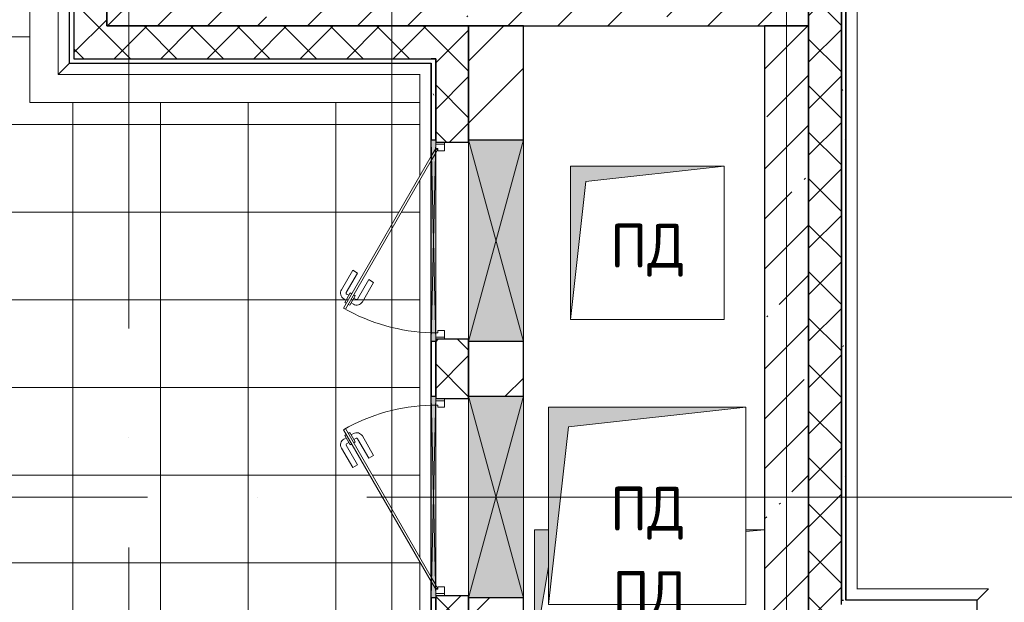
# Model space of a CAD drawing. Header units: millimetres. Extents: x -30540 to 150652, y -11730 to 123410.
# Tile 61 of 113: x 96158 to 100648, y 8620 to 11278. Entities that reach past the tile are written whole.
import ezdxf

# ---------------------------------------------------------------- set-up
doc = ezdxf.new("R2010")
doc.units = ezdxf.units.MM
doc.linetypes.add('ADSK_Линия сетки', pattern=[5000, 4000, -500, 0, -500])
for name, color, linetype, lineweight in [('A-____-NOTE-TEXT', 7, 'Continuous', 18), ('A-DOOR-____-MCUT', 7, 'Continuous', 9), ('A-DOOR-____-OTLN', 7, 'Continuous', 18), ('A-DOOR-FRAM-MCUT', 7, 'Continuous', 9), ('A-GENM-____-OTLN', 7, 'Continuous', 18), ('A-GLAZ-____-MCUT', 7, 'Continuous', 9), ('A-GLAZ-____-OTLN', 7, 'Continuous', 18), ('A-ROOF-____-OTLN', 7, 'Continuous', 18), ('A-ROOF-____-PATT', 7, 'Continuous', 18), ('A-WALL-____-MCUT', 7, 'Continuous', 40), ('A-WALL-____-OTLN', 7, 'Continuous', 18), ('A-WALL-____-PATT', 7, 'Continuous', 40), ('I-WALL-____-MCUT', 7, 'Continuous', 40), ('I-WALL-____-OTLN', 7, 'Continuous', 18), ('M-EQPM-____-OTLN', 7, 'Continuous', 18), ('S-GRID-____-OTLN', 7, 'Continuous', 9)]:
    doc.layers.add(name, color=color, linetype=linetype, lineweight=lineweight)
doc.styles.add('GOST Common', font='GOST_Common.ttf', dxfattribs={"height": 200})
pattern_1 = [(45, (0, 0), (-228.0985, 228.0985), []), (45, (228.1, 0), (-228.0985, 228.0985), [403.225, -80.645, 6.706, -73.939])]
pattern_2 = [(45, (0, 0), (-106.06602, 106.06602), []), (135, (0, 0), (-106.06602, -106.06602), [])]
pattern_3 = [(0, (0, 0), (406.4, 101.6), [6.706, -298.094, 6.706, -298.094, -1625.6]), (0, (0, 0), (406.4, 101.6), [-609.6, 6.706, -602.894, 6.706, -298.094, -711.2]), (0, (0, 0), (406.4, 101.6), [-1524, 6.706, -196.494, 6.706, -501.294]), (120, (152.4, 50.8), (-291.18818, 301.15272), [6.706, -298.094, 6.706, -298.094, -1625.6]), (120, (152.4, 50.8), (-291.18818, 301.15272), [-609.6, 6.706, -602.894, 6.706, -298.094, -711.2]), (120, (152.4, 50.8), (-291.18818, 301.15272), [-1524, 6.706, -196.494, 6.706, -501.294]), (240, (203.2, 254), (-115.21182, -402.75272), [6.706, -298.094, 6.706, -298.094, -1625.6]), (240, (203.2, 254), (-115.21182, -402.75272), [-609.6, 6.706, -602.894, 6.706, -298.094, -711.2]), (240, (203.2, 254), (-115.21182, -402.75272), [-1524, 6.706, -196.494, 6.706, -501.294])]

# ---------------------------------------------------------------- blocks, each defined once
blk = doc.blocks.new('АР_Канал вертикальный прямоугольный - ПД-5419548-Кровля ЭЛ')
at = {"layer": 'M-EQPM-____-OTLN', "lineweight": 13, "true_color": 0xe2e2e2}
h = blk.add_hatch(color=254, dxfattribs=at)
h.paths.add_polyline_path([(-525, -275), (-460, 106.9), (-460, 275), (-525, 275), (-525, -65)])
h.paths.add_polyline_path([(440, 268), (525, 275), (440, 275)])
at = {"layer": 'M-EQPM-____-OTLN', "color": 253, "lineweight": 13, "true_color": 0xaaaaaa}
for p, q in [((-460, 275), (-525, 275)), ((-525, 275), (-525, -275)), ((-460, 275), (-525, 275)), ((-525, 275), (-525, -275)), ((-525, -275), (-525, 275)), ((-525, 275), (-460, 275)), ((440, 268), (525, 275)), ((440, 268), (525, 275)), ((525, 275), (440, 275)), ((525, 275), (440, 275)), ((440, 275), (525, 275)), ((-525, -275), (-460, 106.9)), ((-525, -275), (-460, 106.9)), ((-525, -275), (525, -275)), ((525, -275), (-525, -275))]:
    blk.add_line(p, q, dxfattribs=at)
blk = doc.blocks.new('АР_Канал вертикальный прямоугольный - ПД-6808412-Кровля ЭЛ')
at = {"layer": 'M-EQPM-____-OTLN', "lineweight": 13, "true_color": 0xe2e2e2}
blk.add_hatch(color=254, dxfattribs=at).paths.add_polyline_path([(-450, -450), (-360, 360), (450, 450), (-450, 450), (-450, 249.8)])
at = {"layer": 'M-EQPM-____-OTLN', "color": 253, "lineweight": 13, "true_color": 0xaaaaaa}
for p, q in [((450, 450), (-450, 450)), ((-450, 450), (-450, -450)), ((450, 450), (-450, 450)), ((-450, 450), (-450, -450)), ((-450, -450), (-450, 450)), ((-450, 450), (450, 450)), ((-360, 360), (450, 450)), ((-360, 360), (450, 450)), ((450, -450), (450, 450)), ((450, 450), (450, -450)), ((-450, -450), (-360, 360)), ((-450, -450), (-360, 360)), ((-450, -450), (450, -450)), ((450, -450), (-450, -450))]:
    blk.add_line(p, q, dxfattribs=at)
blk = doc.blocks.new('АР_Канал вертикальный прямоугольный - ПД-6860116-Кровля ЭЛ')
at = {"layer": 'M-EQPM-____-OTLN', "lineweight": 13, "true_color": 0xe2e2e2}
blk.add_hatch(color=254, dxfattribs=at).paths.add_polyline_path([(-350, -350), (-280, 280), (350, 350), (-350, 350)])
at = {"layer": 'M-EQPM-____-OTLN', "color": 253, "lineweight": 13, "true_color": 0xaaaaaa}
for p, q in [((350, 350), (-350, 350)), ((-350, 350), (-350, -350)), ((350, 350), (-350, 350)), ((-350, 350), (-350, -350)), ((-350, -350), (-350, 350)), ((-350, 350), (350, 350)), ((-280, 280), (350, 350)), ((-280, 280), (350, 350)), ((350, -350), (350, 350)), ((350, 350), (350, -350)), ((-350, -350), (-280, 280)), ((-350, -350), (-280, 280)), ((-350, -350), (350, -350)), ((350, -350), (-350, -350))]:
    blk.add_line(p, q, dxfattribs=at)
blk = doc.blocks.new('АР_Отверстие прямоугольное - ОВВ-6426757-Кровля ЭЛ')
at = {"layer": 'A-GLAZ-____-OTLN', "lineweight": 13, "true_color": 0xf0f0f0}
blk.add_hatch(color=7, dxfattribs=at).paths.add_polyline_path([(585, -125), (585, 125), (-335, 125), (-335, -125), (-84.8, -125)])
at = {"layer": 'A-GLAZ-____-MCUT', "color": 253, "lineweight": 15, "true_color": 0xaaaaaa}
for p, q in [((-335, 125), (-335, -125)), ((585, 125), (585, -125))]:
    blk.add_line(p, q, dxfattribs=at)
at = {"layer": 'A-GLAZ-____-OTLN', "color": 253, "lineweight": 5, "true_color": 0xaaaaaa}
for p, q in [((585, 125), (-335, -125)), ((-335, 125), (585, -125))]:
    blk.add_line(p, q, dxfattribs=at)
at = {"layer": 'A-GLAZ-____-OTLN', "color": 253, "lineweight": 13, "true_color": 0xaaaaaa}
for p, q in [((585, 125), (-335, 125)), ((-335, 125), (-335, -125)), ((585, -125), (585, 125)), ((-335, -125), (585, -125))]:
    blk.add_line(p, q, dxfattribs=at)
blk = doc.blocks.new('АР_Отверстие прямоугольное - ОВВ-6812575-Кровля ЭЛ')
at = {"layer": 'A-GLAZ-____-OTLN', "lineweight": 13, "true_color": 0xf0f0f0}
blk.add_hatch(color=7, dxfattribs=at).paths.add_polyline_path([(585, 10), (-335, 10), (-335, -10), (585, -10)])
at = {"layer": 'A-GLAZ-____-MCUT', "color": 253, "lineweight": 15, "true_color": 0xaaaaaa}
for p, q in [((-335, 10), (-335, -10)), ((585, 10), (585, -10))]:
    blk.add_line(p, q, dxfattribs=at)
at = {"layer": 'A-GLAZ-____-OTLN', "color": 253, "lineweight": 5, "true_color": 0xaaaaaa}
for p, q in [((585, 10), (-335, -10)), ((-335, 10), (585, -10))]:
    blk.add_line(p, q, dxfattribs=at)
at = {"layer": 'A-GLAZ-____-OTLN', "color": 253, "lineweight": 13, "true_color": 0xaaaaaa}
for p, q in [((585, 10), (-335, 10)), ((-335, 10), (-335, -10)), ((585, -10), (585, 10)), ((-335, -10), (585, -10))]:
    blk.add_line(p, q, dxfattribs=at)
blk = doc.blocks.new('_GM_Dt-St-D_Фартук гнутый из оцинкованной стали_Пристенный_Тип 1__c-верхняя кромка с отгибом_ - ФС-1_3_50х70У100-1_5_t__RAL7016-6274407-Кровля ЭЛ')
at = {"layer": 'A-GENM-____-OTLN', "color": 253, "lineweight": 13, "true_color": 0xaaaaaa}
for p, q in [((50, 50), (651.5, 50)), ((651.5, 50), (601.5, 0)), ((0, 0), (601.5, 0)), ((601.5, -1.5), (601.5, 0)), ((0, -1.5), (580, -1.5))]:
    blk.add_line(p, q, dxfattribs=at)
blk = doc.blocks.new('_GM_Dt-St-D_Фартук гнутый из оцинкованной стали_Пристенный_Тип 1__c-верхняя кромка с отгибом_ - ФС-1_3_50х70У100-1_5_t__RAL7016-6423929-Кровля ЭЛ')
at = {"layer": 'A-GENM-____-OTLN', "color": 253, "lineweight": 13, "true_color": 0xaaaaaa}
for p, q in [((0, 50), (4901.5, 50)), ((50, 0), (0, 50)), ((50, 0), (4951.5, 0)), ((50, 0), (50, -1.5)), ((4951.5, -1.5), (4951.5, 0))]:
    blk.add_line(p, q, dxfattribs=at)
blk = doc.blocks.new('_GM_Dt-St-D_Фартук гнутый из оцинкованной стали_Пристенный_Тип 1__c-верхняя кромка с отгибом_ - ФС-1_3_50х70У100-1_5_t__RAL7016-6274520-Кровля ЭЛ')
at = {"layer": 'A-GENM-____-OTLN', "color": 253, "lineweight": 13, "true_color": 0xaaaaaa}
for p, q in [((0, 1.5), (0, 0)), ((427.2, 0), (0, 0)), ((2342.8, 0), (447.2, 0)), ((4421.5, 0), (2362.8, 0)), ((4421.5, 1.5), (4400, 1.5)), ((4421.5, 0), (4421.5, 1.5)), ((4421.5, 0), (4471.5, -50)), ((513.8, -50), (50, -50)), ((2256.2, -50), (533.8, -50)), ((4471.5, -50), (2276.2, -50))]:
    blk.add_line(p, q, dxfattribs=at)
blk = doc.blocks.new('_GM_Dt-St-D_Фартук гнутый из оцинкованной стали_Пристенный_Тип 1__c-верхняя кромка с отгибом_ - ФС-1_3_50х70У100-1_5_t__RAL7016-6275291-Кровля ЭЛ')
at = {"layer": 'A-GENM-____-OTLN', "color": 253, "lineweight": 13, "true_color": 0xaaaaaa}
for p, q in [((50, 1.5), (50, 0)), ((2503, 0), (50, 0)), ((2503, 1.5), (71.5, 1.5)), ((2503, 0), (2503, 1.5)), ((2503, 0), (2553, -50)), ((0, -50), (50, 0)), ((2553, -50), (0, -50))]:
    blk.add_line(p, q, dxfattribs=at)
blk = doc.blocks.new('_GM_Dt-St-D_Фартук гнутый из оцинкованной стали_Пристенный_Тип 1__c-верхняя кромка с отгибом_ - ФС-1_3_50х70У100-1_5_t__RAL7016-6431599-Кровля ЭЛ')
at = {"layer": 'A-GENM-____-OTLN', "color": 253, "lineweight": 13, "true_color": 0xaaaaaa}
for p, q in [((50, 1.5), (50, 0)), ((1701.5, 1.5), (50, 1.5)), ((1701.5, 0), (50, 0)), ((0, -50), (50, 0)), ((1651.5, -50), (0, -50))]:
    blk.add_line(p, q, dxfattribs=at)
blk = doc.blocks.new('АР_Дверь однопольная - 900х600h_900__кровля-6372748-Кровля ЭЛ')
at = {"layer": 'A-DOOR-____-MCUT', "color": 253, "lineweight": 15, "true_color": 0xaaaaaa}
for p, q in [((-307.5, 495), (-312.5, 486.3)), ((385.4, 95), (-307.5, 495)), ((-312.5, 486.3), (365.4, 95)), ((365.4, 95), (400, 75)), ((420, 75), (385.4, 95)), ((400, 75), (415, 66.3)), ((415, 66.3), (420, 75))]:
    blk.add_line(p, q, dxfattribs=at)
at = {"layer": 'A-DOOR-____-OTLN', "color": 253, "lineweight": 5, "true_color": 0xaaaaaa}
for p, q in [((-135.2, 453.3), (-224, 504.6)), ((-290.8, 473.8), (-294.8, 466.9)), ((-294.8, 466.9), (-251.5, 441.9)), ((-284, 460.7), (-290, 450.3)), ((-285.8, 482.5), (-281.8, 489.4)), ((-281.8, 489.4), (-238.5, 464.4)), ((-271, 483.2), (-265, 493.6)), ((-249.3, 470.7), (-243.3, 481.1)), ((-238.5, 464.4), (-242.5, 457.5)), ((-147.7, 431.7), (-236.5, 482.9)), ((-147.7, 431.7), (-135.2, 453.3)), ((-190.2, 358), (-279, 409.3)), ((-262.3, 448.2), (-268.3, 437.8)), ((-177.7, 379.7), (-266.5, 430.9)), ((-251.5, 441.9), (-247.5, 448.8)), ((-177.7, 379.7), (-190.2, 358))]:
    blk.add_line(p, q, dxfattribs=at)
at = {"layer": 'A-DOOR-____-OTLN', "color": 253, "lineweight": 13, "true_color": 0xaaaaaa}
for start, end in [(150, 178.6289), (178.6289, 180)]:
    blk.add_arc((420, 75), 840, start, end, dxfattribs=at)
at = {"layer": 'A-DOOR-____-OTLN', "color": 253, "lineweight": 5, "true_color": 0xaaaaaa}
for centre, radius, start, end in [((-239, 478.6), 30, 60, 150), ((-264, 435.3), 30, 150, 240), ((-239, 478.6), 4.99, 60, 150), ((-264, 435.3), 4.99, 150, 240)]:
    blk.add_arc(centre, radius, start, end, dxfattribs=at)
at = {"layer": 'A-DOOR-FRAM-MCUT', "color": 253, "lineweight": 15, "true_color": 0xaaaaaa}
for p, q in [((-440, 75), (-450, 75)), ((-420, 75), (-440, 75)), ((-440, 75), (-440, 35)), ((-420, 65), (-420, 75)), ((-410, 65), (-420, 65)), ((-410, 35), (-410, 65)), ((420, 65), (410, 65)), ((410, 65), (410, 35)), ((440, 75), (420, 75)), ((420, 75), (420, 65)), ((440, 35), (440, 75)), ((440, 75), (450, 75)), ((-440, 35), (-450, 35)), ((-440, 35), (-410, 35)), ((410, 35), (440, 35)), ((440, 35), (450, 35))]:
    blk.add_line(p, q, dxfattribs=at)
blk = doc.blocks.new('АР_Дверь однопольная - 900х600h_900__кровля-6372750-Кровля ЭЛ')
at = {"layer": 'A-DOOR-____-MCUT', "color": 253, "lineweight": 15, "true_color": 0xaaaaaa}
for p, q in [((307.5, 495), (-385.4, 95)), ((312.5, 486.3), (307.5, 495)), ((-365.4, 95), (312.5, 486.3)), ((-385.4, 95), (-420, 75)), ((-400, 75), (-365.4, 95)), ((-420, 75), (-415, 66.3)), ((-415, 66.3), (-400, 75))]:
    blk.add_line(p, q, dxfattribs=at)
at = {"layer": 'A-DOOR-____-OTLN', "color": 253, "lineweight": 5, "true_color": 0xaaaaaa}
for p, q in [((135.2, 453.3), (224, 504.6)), ((147.7, 431.7), (135.2, 453.3)), ((147.7, 431.7), (236.5, 482.9)), ((281.8, 489.4), (238.5, 464.4)), ((238.5, 464.4), (242.5, 457.5)), ((249.3, 470.7), (243.3, 481.1)), ((294.8, 466.9), (251.5, 441.9)), ((271, 483.2), (265, 493.6)), ((285.8, 482.5), (281.8, 489.4)), ((284, 460.7), (290, 450.3)), ((290.8, 473.8), (294.8, 466.9)), ((177.7, 379.7), (266.5, 430.9)), ((190.2, 358), (279, 409.3)), ((251.5, 441.9), (247.5, 448.8)), ((262.3, 448.2), (268.3, 437.8)), ((177.7, 379.7), (190.2, 358))]:
    blk.add_line(p, q, dxfattribs=at)
for centre, radius, start, end in [((239, 478.6), 30, 30, 120), ((239, 478.6), 4.99, 30, 120), ((264, 435.3), 30, 300, 30), ((264, 435.3), 4.99, 300, 30)]:
    blk.add_arc(centre, radius, start, end, dxfattribs=at)
at = {"layer": 'A-DOOR-____-OTLN', "color": 253, "lineweight": 13, "true_color": 0xaaaaaa}
for start, end in [(1.3711, 30), (360, 1.3711)]:
    blk.add_arc((-420, 75), 840, start, end, dxfattribs=at)
at = {"layer": 'A-DOOR-FRAM-MCUT', "color": 253, "lineweight": 15, "true_color": 0xaaaaaa}
for p, q in [((-440, 75), (-450, 75)), ((-420, 75), (-440, 75)), ((-440, 75), (-440, 35)), ((-420, 65), (-420, 75)), ((-410, 65), (-420, 65)), ((-410, 35), (-410, 65)), ((420, 65), (410, 65)), ((410, 65), (410, 35)), ((440, 75), (420, 75)), ((420, 75), (420, 65)), ((440, 35), (440, 75)), ((440, 75), (450, 75)), ((-440, 35), (-450, 35)), ((-440, 35), (-410, 35)), ((410, 35), (440, 35)), ((440, 35), (450, 35))]:
    blk.add_line(p, q, dxfattribs=at)
blk = doc.blocks.new('Наметкина 10_РД_АР_К4_отсоединено_rvt-1-Кровля ЭЛ')
at = {"layer": 'A-ROOF-____-PATT', "lineweight": 5, "true_color": 0xd2d2d2}
h = blk.add_hatch(dxfattribs=at)
h.set_pattern_fill('FP_22', color=254, style=0, pattern_type=2)
h.set_pattern_definition([(0, (0, 0), (0, 400), []), (90, (0, 0), (-400, 2e-14), [])])
h.paths.add_polyline_path([(97251.2, 2875), (98633.3, 2875), (98633.3, 3775), (97011.4, 3775), (97011.4, 8510), (97983.8, 8510), (97983.8, 8803.8), (97635.3, 9407.5), (97644, 9412.5), (97983.8, 8823.8), (97983.8, 10546.2), (97644, 9957.5), (97635.3, 9962.5), (97983.8, 10566.2), (97983.8, 10900), (96205.3, 10900), (96205.3, 12200), (95305.3, 12200), (95305.3, 11625), (91925.3, 11625), (91925.3, 10900), (95305.3, 10900), (95305.3, 10715), (95406.8, 10714.6), (95406.8, 9427.2), (96111.4, 9427.2), (96111.4, 2875)])
h.paths.add_polyline_path([(95355.3, 9427.2), (95355.3, 10645), (95335.3, 10645), (95335.3, 9427.2)])
at = {"layer": 'A-WALL-____-PATT', "lineweight": 5, "true_color": 0xaaaaaa}
h = blk.add_hatch(dxfattribs=at)
h.set_pattern_fill('FP_24', color=253, style=0, pattern_type=2)
h.set_pattern_definition(pattern_3)
h.paths.add_polyline_path([(99915.3, 8630), (99925.3, 8630), (99925.3, 13530), (99905.3, 13530), (99905.3, 8630)])
h = blk.add_hatch(dxfattribs=at)
h.set_pattern_fill('FP_21', color=253, style=0, pattern_type=2)
h.set_pattern_definition(pattern_2)
h.paths.add_polyline_path([(96555.3, 11100), (96555.3, 13360), (96405.3, 13360), (96405.3, 11100)])
h = blk.add_hatch(dxfattribs=at)
h.set_pattern_fill('FP_19', color=253, style=0, pattern_type=2)
h.set_pattern_definition(pattern_1)
h.paths.add_polyline_path([(99555.3, 11250), (99755.3, 11250), (99755.3, 13360), (99555.3, 13360), (99555.3, 11450)])
h = blk.add_hatch(dxfattribs=at)
h.set_pattern_fill('FP_21', color=253, style=0, pattern_type=2)
h.set_pattern_definition(pattern_2)
h.paths.add_polyline_path([(99905.3, 8510), (99905.3, 13360), (99755.3, 13360), (99755.3, 8510)])
h = blk.add_hatch(dxfattribs=at)
h.set_pattern_fill('FP_19', color=253, style=0, pattern_type=2)
h.set_pattern_definition(pattern_1)
h.paths.add_polyline_path([(99555.3, 11250), (99555.3, 11450), (96555.3, 11450), (96555.3, 11250), (99294.7, 11250)])
h = blk.add_hatch(dxfattribs=at)
h.set_pattern_fill('FP_21', color=253, style=0, pattern_type=2)
h.set_pattern_definition(pattern_2)
h.paths.add_polyline_path([(98055.3, 11100), (98205.3, 11100), (98205.3, 11250), (96555.3, 11250), (96555.3, 11100), (97251.2, 11100)])
h = blk.add_hatch(dxfattribs=at)
h.set_pattern_fill('FP_20', color=253, style=0, pattern_type=2)
h.set_pattern_definition([(45, (0, 0), (-424.264, 424.264), []), (45, (0, 282.8), (-424.264, 424.264), [])])
h.paths.add_polyline_path([(98455.3, 6850), (98455.3, 8640), (98205.3, 8640), (98205.3, 6850)])
h.paths.add_polyline_path([(98205.3, 9560), (98455.3, 9560), (98455.3, 9810), (98205.3, 9810)])
h.paths.add_polyline_path([(98205.3, 10730), (98455.3, 10730), (98455.3, 11250), (98205.3, 11250), (98205.3, 10755.4)])
h = blk.add_hatch(dxfattribs=at)
h.set_pattern_fill('FP_19', color=253, style=0, pattern_type=2)
h.set_pattern_definition(pattern_1)
h.paths.add_polyline_path([(99555.3, 7100), (99755.3, 7100), (99755.3, 11250), (99555.3, 11250), (99555.3, 7864.1)])
h = blk.add_hatch(dxfattribs=at)
h.set_pattern_fill('FP_24', color=253, style=0, pattern_type=2)
h.set_pattern_definition(pattern_3)
h.paths.add_polyline_path([(98055.3, 6680), (98055.3, 8640), (98035.3, 8640), (98035.3, 6680)])
h.paths.add_polyline_path([(98055.3, 9560), (98055.3, 9810), (98035.3, 9810), (98035.3, 9560)])
h.paths.add_polyline_path([(98055.3, 10730), (98055.3, 11100), (98035.3, 11100), (98035.3, 10730)])
h = blk.add_hatch(dxfattribs=at)
h.set_pattern_fill('FP_21', color=253, style=0, pattern_type=2)
h.set_pattern_definition(pattern_2)
h.paths.add_polyline_path([(98205.3, 6700), (98205.3, 8650), (98055.3, 8650), (98055.3, 6700)])
h.paths.add_polyline_path([(98055.3, 9550), (98205.3, 9550), (98205.3, 9820), (98055.3, 9820), (98055.3, 9560)])
h.paths.add_polyline_path([(98055.3, 10720), (98205.3, 10720), (98205.3, 11100), (98055.3, 11100), (98055.3, 10730)])
at = {"layer": 'A-ROOF-____-OTLN', "color": 253, "lineweight": 13, "true_color": 0xaaaaaa}
for p, q in [((96205.3, 10900), (96205.3, 12200)), ((97983.8, 10900), (96205.3, 10900))]:
    blk.add_line(p, q, dxfattribs=at)
at = {"layer": 'A-WALL-____-MCUT', "color": 253, "lineweight": 30, "true_color": 0xaaaaaa}
for p, q in [((99925.3, 8630), (99925.3, 13530)), ((96405.3, 13360), (96405.3, 11100)), ((96555.3, 11250), (96555.3, 13360)), ((99755.3, 11250), (99755.3, 13360)), ((99755.3, 13360), (99755.3, 8510)), ((99905.3, 8610), (99905.3, 13360)), ((99905.3, 13360), (99905.3, 8630)), ((96555.3, 11450), (96555.3, 11250)), ((96555.3, 11250), (99555.3, 11250)), ((98205.3, 11250), (96555.3, 11250)), ((98205.3, 11100), (98205.3, 11250)), ((99555.3, 11250), (99755.3, 11250)), ((99755.3, 11250), (99555.3, 11250)), ((99555.3, 11250), (99555.3, 7100)), ((99755.3, 8510), (99755.3, 11250)), ((96405.3, 11100), (96555.3, 11100)), ((96555.3, 11100), (98055.3, 11100)), ((98055.3, 11100), (98035.3, 11100)), ((98055.3, 11100), (98055.3, 10730)), ((98055.3, 10730), (98055.3, 11100)), ((98205.3, 10730), (98205.3, 11100)), ((98035.3, 11080), (98035.3, 10730)), ((98035.3, 10730), (98055.3, 10730)), ((98055.3, 10730), (98055.3, 10720)), ((98055.3, 10720), (98205.3, 10720)), ((98205.3, 10720), (98205.3, 10730)), ((98035.3, 9810), (98035.3, 9560)), ((98055.3, 9810), (98035.3, 9810)), ((98055.3, 9820), (98055.3, 9810)), ((98205.3, 9820), (98055.3, 9820)), ((98055.3, 9810), (98055.3, 9560)), ((98055.3, 9560), (98055.3, 9810)), ((98205.3, 9810), (98205.3, 9820)), ((98205.3, 9560), (98205.3, 9810)), ((98035.3, 9560), (98055.3, 9560)), ((98055.3, 9560), (98055.3, 9550)), ((98055.3, 9550), (98205.3, 9550)), ((98205.3, 9550), (98205.3, 9560)), ((98035.3, 8640), (98035.3, 6680)), ((98055.3, 8640), (98035.3, 8640)), ((98055.3, 8650), (98055.3, 8640)), ((98205.3, 8650), (98055.3, 8650)), ((98055.3, 8640), (98055.3, 6700)), ((98055.3, 6700), (98055.3, 8640)), ((98205.3, 8640), (98205.3, 8650)), ((98205.3, 6850), (98205.3, 8640)), ((99905.3, 8630), (99915.3, 8630)), ((100525.3, 8630), (100505.3, 8630)), ((100525.3, 8390), (100525.3, 8630))]:
    blk.add_line(p, q, dxfattribs=at)
at = {"layer": 'A-WALL-____-OTLN', "color": 253, "lineweight": 13, "true_color": 0xaaaaaa}
for p, q in [((98035.3, 10655.4), (98035.3, 10730)), ((98055.3, 10730), (98035.3, 10730)), ((98055.3, 10710), (98055.3, 10720)), ((98055.3, 10720), (98055.3, 10710)), ((98055.3, 10690), (98055.3, 10710)), ((98055.3, 10710), (98055.3, 10690)), ((98205.3, 10720), (98205.3, 9820)), ((98055.3, 9850), (98055.3, 10670)), ((98055.3, 10670), (98055.3, 9850)), ((98035.3, 9810), (98035.3, 10635.4)), ((98055.3, 9830), (98055.3, 9850)), ((98055.3, 9850), (98055.3, 9830)), ((98035.3, 9810), (98055.3, 9810)), ((98055.3, 9820), (98055.3, 9830)), ((98055.3, 9830), (98055.3, 9820)), ((98035.3, 8734.6), (98035.3, 9560)), ((98055.3, 9560), (98035.3, 9560)), ((98055.3, 9540), (98055.3, 9550)), ((98055.3, 9550), (98055.3, 9540)), ((98055.3, 9520), (98055.3, 9540)), ((98055.3, 9540), (98055.3, 9520)), ((98055.3, 8700), (98055.3, 9520)), ((98055.3, 9520), (98055.3, 8700)), ((98205.3, 9550), (98205.3, 8650)), ((98035.3, 8640), (98035.3, 8714.6)), ((98055.3, 8660), (98055.3, 8680)), ((98055.3, 8680), (98055.3, 8660)), ((98055.3, 8650), (98055.3, 8660)), ((98055.3, 8660), (98055.3, 8650))]:
    blk.add_line(p, q, dxfattribs=at)
at = {"layer": 'I-WALL-____-MCUT', "color": 253, "lineweight": 30, "true_color": 0xaaaaaa}
for p, q in [((98205.3, 11250), (98205.3, 10730)), ((98455.3, 11250), (98205.3, 11250)), ((98455.3, 10730), (98455.3, 11250)), ((98205.3, 10730), (98455.3, 10730)), ((98205.3, 9810), (98205.3, 9560)), ((98455.3, 9810), (98205.3, 9810)), ((98455.3, 9560), (98455.3, 9810)), ((98205.3, 9560), (98455.3, 9560)), ((98205.3, 8640), (98205.3, 6850)), ((98455.3, 8640), (98205.3, 8640)), ((98455.3, 7100), (98455.3, 8640))]:
    blk.add_line(p, q, dxfattribs=at)
at = {"layer": 'I-WALL-____-OTLN', "color": 253, "lineweight": 13, "true_color": 0xaaaaaa}
for p, q in [((98455.3, 10730), (98205.3, 10730)), ((98205.3, 9820), (98205.3, 10720)), ((98455.3, 10730), (98455.3, 9810)), ((98205.3, 9810), (98455.3, 9810)), ((98455.3, 9560), (98205.3, 9560)), ((98205.3, 8650), (98205.3, 9550)), ((98455.3, 9560), (98455.3, 8640))]:
    blk.add_line(p, q, dxfattribs=at)
at = {"layer": 'A-DOOR-____-OTLN', "color": 253, "lineweight": 13, "true_color": 0xaaaaaa, "rotation": 89.9999999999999}
for name, p in [('АР_Дверь однопольная - 900х600h_900__кровля-6372748-Кровля ЭЛ', (98130.3, 10270)), ('АР_Дверь однопольная - 900х600h_900__кровля-6372750-Кровля ЭЛ', (98130.3, 9100))]:
    blk.add_blockref(name, p, dxfattribs=at)
at = {"layer": 'A-GENM-____-OTLN', "color": 253, "lineweight": 13, "true_color": 0xaaaaaa}
for name, p, rotation in [('_GM_Dt-St-D_Фартук гнутый из оцинкованной стали_Пристенный_Тип 1__c-верхняя кромка с отгибом_ - ФС-1_3_50х70У100-1_5_t__RAL7016-6275291-Кровля ЭЛ', (96383.8, 13581.5), 269.9999999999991), ('_GM_Dt-St-D_Фартук гнутый из оцинкованной стали_Пристенный_Тип 1__c-верхняя кромка с отгибом_ - ФС-1_3_50х70У100-1_5_t__RAL7016-6423929-Кровля ЭЛ', (99926.8, 13581.5), 270.0000000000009), ('_GM_Dt-St-D_Фартук гнутый из оцинкованной стали_Пристенный_Тип 1__c-верхняя кромка с отгибом_ - ФС-1_3_50х70У100-1_5_t__RAL7016-6274520-Кровля ЭЛ', (98033.8, 11080), 269.9999999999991)]:
    blk.add_blockref(name, p, dxfattribs=dict(at, rotation=rotation))
for name, p in [('_GM_Dt-St-D_Фартук гнутый из оцинкованной стали_Пристенный_Тип 1__c-верхняя кромка с отгибом_ - ФС-1_3_50х70У100-1_5_t__RAL7016-6431599-Кровля ЭЛ', (96333.8, 11078.5)), ('_GM_Dt-St-D_Фартук гнутый из оцинкованной стали_Пристенный_Тип 1__c-верхняя кромка с отгибом_ - ФС-1_3_50х70У100-1_5_t__RAL7016-6274407-Кровля ЭЛ', (99925.3, 8631.5))]:
    blk.add_blockref(name, p, dxfattribs=at)
at = {"layer": 'A-GLAZ-____-OTLN', "color": 253, "lineweight": 13, "true_color": 0xaaaaaa}
for name, p, rotation in [('АР_Отверстие прямоугольное - ОВВ-6812575-Кровля ЭЛ', (98045.3, 10145), 89.9999999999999), ('АР_Отверстие прямоугольное - ОВВ-6426757-Кровля ЭЛ', (98330.3, 10395), 269.9999999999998), ('АР_Отверстие прямоугольное - ОВВ-6812575-Кровля ЭЛ', (98045.3, 9225), 269.9999999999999), ('АР_Отверстие прямоугольное - ОВВ-6426757-Кровля ЭЛ', (98330.3, 9225), 269.9999999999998)]:
    blk.add_blockref(name, p, dxfattribs=dict(at, rotation=rotation))
at = {"layer": 'M-EQPM-____-OTLN', "color": 253, "lineweight": 13, "true_color": 0xaaaaaa}
for name, p in [('АР_Канал вертикальный прямоугольный - ПД-6860116-Кровля ЭЛ', (99020.3, 10260)), ('АР_Канал вертикальный прямоугольный - ПД-6808412-Кровля ЭЛ', (99020.3, 9060)), ('АР_Канал вертикальный прямоугольный - ПД-5419548-Кровля ЭЛ', (99030.3, 8675))]:
    blk.add_blockref(name, p, dxfattribs=at)
at = {"layer": 'A-____-NOTE-TEXT', "color": 253, "lineweight": 5, "true_color": 0xaaaaaa, "char_height": 200, "width": 416.877, "attachment_point": 1, "style": 'GOST Common'}
for insert in [(98851.1, 10347.2), (98851.1, 9147.2), (98861.1, 8762.2)]:
    blk.add_mtext('ПД', dxfattribs=dict(at, insert=insert))

msp = doc.modelspace()

# ---------------------------------------------------------------- linework, layer by layer
at = {"layer": 'S-GRID-____-OTLN', "color": 253, "linetype": 'ADSK_Линия сетки', "true_color": 0xaaaaaa}
for p, q in [((96655.3, -10130.4), (96655.3, 56550)), ((97855.3, -7590.4), (97855.3, 56550)), ((99655.3, -7590.4), (99655.3, 56550)), ((111741.6, 9100), (78589.2, 9100))]:
    msp.add_line(p, q, dxfattribs=at)

# ---------------------------------------------------------------- block references
at = {"lineweight": 5}
msp.add_blockref('Наметкина 10_РД_АР_К4_отсоединено_rvt-1-Кровля ЭЛ', (0, 0), dxfattribs=at)

doc.saveas('drawing.dxf')
